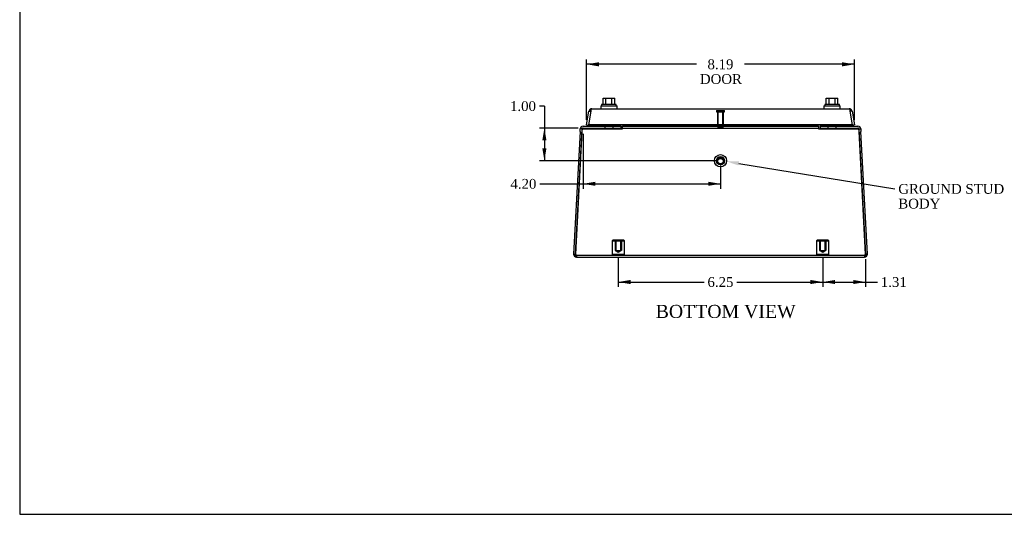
# Model space of a CAD drawing. Header units: inches. Extents: x 0.2 to 65.9, y -0.4 to 43.8.
# Tile 1 of 6: x 0.2 to 30.3, y 0.1 to 15.2. Entities that reach past the tile are written whole.
import ezdxf
from ezdxf import colors
from ezdxf.entities.mleader import LeaderData, LeaderLine
from ezdxf.enums import TextEntityAlignment as Align
from ezdxf.lldxf.tags import DXFTag
from ezdxf.math import Vec2, Vec3

# ---------------------------------------------------------------- set-up
doc = ezdxf.new("R2010")
doc.units = ezdxf.units.IN
doc.header["$MEASUREMENT"] = 0
for name, color, linetype in [('COM71389-5', 7, 'Continuous'), ('COM71390-5', 7, 'Continuous'), ('Default', 7, 'Continuous'), ('GSK88076', 7, 'Continuous'), ('SCS88040', 7, 'Continuous'), ('STD26154', 7, 'Continuous'), ('STD26202', 7, 'Continuous'), ('WAM88001', 7, 'Continuous')]:
    doc.layers.add(name, color=color, linetype=linetype)
doc.styles.add('SEACAD_Times_New_Roman', font='times.ttf')
tags = doc.linetypes.add('HIDDEN2', pattern=[0.1875, 0.125, -0.0625]).pattern_tags.tags
tags[6:7] = [DXFTag(74, 4), DXFTag(75, 0), DXFTag(340, '0'), DXFTag(46, 0.0), DXFTag(50, 0.0), DXFTag(44, 0.0), DXFTag(45, 0.0)]
tags[4:5] = [DXFTag(74, 4), DXFTag(75, 0), DXFTag(340, '0'), DXFTag(46, 0.0), DXFTag(50, 0.0), DXFTag(44, 0.0), DXFTag(45, 0.0)]
doc.dimstyles.new('HAMMOND_(_STH_-_48x32)', dxfattribs={"dimtxt": 0.3, "dimasz": 0.375, "dimexe": 0.15, "dimexo": 0.15, "dimgap": 0.075, "dimtad": 0, "dimtih": 1, "dimtoh": 1, "dimzin": 0, "dimdsep": 46, "dimtxsty": 'SEACAD_Times_New_Roman', "dimblk1": '_SE_FILLED', "dimblk2": '_SE_FILLED', "dimsah": 1, "dimcen": 0.15, "dimadec": 0, "dimazin": 0, "dimtfac": 0.8, "dimtofl": 0, "dimtmove": 0, "dimatfit": 3, "dimfxl": 1, "dimtolj": 1, "dimtzin": 0, "dimarcsym": 0})

# ---------------------------------------------------------------- blocks, each defined once
blk = doc.blocks.new('SE3')
at = {"layer": 'COM71389-5', "color": 7, "linetype": 'Continuous'}
for p, q in [((17.295, 11.796), (17.098, 8.047)), ((17.155, 8.047), (17.356, 11.875)), ((17.295, 11.796), (17.299, 11.875)), ((17.356, 11.872), (17.299, 11.875)), ((17.356, 11.875), (18.588, 11.875)), ((17.385, 11.957), (18.538, 11.957)), ((17.385, 11.9), (18.538, 11.9)), ((18.538, 11.957), (18.538, 11.9)), ((18.588, 11.875), (18.588, 11.957)), ((18.588, 11.957), (24.584, 11.957)), ((24.584, 11.957), (24.584, 11.875)), ((24.584, 11.875), (25.816, 11.875)), ((24.634, 11.957), (24.634, 11.9)), ((24.634, 11.957), (25.787, 11.957)), ((24.634, 11.9), (25.787, 11.9)), ((25.816, 11.872), (25.873, 11.875)), ((25.816, 11.875), (26.017, 8.047)), ((25.873, 11.875), (25.877, 11.796)), ((26.074, 8.047), (25.877, 11.796)), ((17.098, 8.047), (17.155, 8.044)), ((17.155, 8.047), (17.155, 8.044)), ((17.155, 8.047), (17.155, 8.044)), ((17.184, 7.957), (25.988, 7.957)), ((26.074, 8.047), (26.017, 8.044)), ((26.017, 8.044), (26.017, 8.047)), ((26.017, 8.047), (26.017, 8.044))]:
    blk.add_line(p, q, dxfattribs=at)
at = {"layer": 'COM71389-5', "color": 7, "linetype": 'HIDDEN2'}
for p, q in [((17.155, 8.044), (17.356, 11.872)), ((17.351, 11.793), (17.155, 8.047)), ((17.356, 11.872), (17.351, 11.793)), ((17.356, 11.875), (17.356, 11.872)), ((17.356, 11.872), (17.356, 11.872)), ((17.356, 11.872), (18.588, 11.872)), ((18.05, 11.957), (18.05, 11.9)), ((18.303, 11.9), (18.303, 11.957)), ((18.588, 11.9), (24.584, 11.9)), ((18.588, 11.872), (18.588, 11.875)), ((24.584, 11.872), (24.584, 11.875)), ((24.584, 11.872), (25.816, 11.872)), ((24.869, 11.957), (24.869, 11.9)), ((25.122, 11.9), (25.122, 11.957)), ((25.816, 11.875), (25.816, 11.872)), ((25.816, 11.872), (25.816, 11.872)), ((25.82, 11.793), (25.816, 11.872)), ((25.816, 11.872), (26.017, 8.044)), ((26.017, 8.047), (25.82, 11.793)), ((17.184, 8.014), (17.184, 7.957)), ((17.184, 8.014), (25.988, 8.014)), ((25.988, 8.014), (25.988, 7.957))]:
    blk.add_line(p, q, dxfattribs=at)
at = {"layer": 'COM71389-5', "color": 7, "linetype": 'Continuous'}
for centre, radius, start, end in [((17.385, 11.871), 0.086, 90, 177), ((17.385, 11.871), 0.029, 90, 171.0714), ((25.787, 11.871), 0.086, 3, 90), ((25.787, 11.871), 0.029, 8.9286, 90), ((17.184, 8.043), 0.086, 177, 270), ((17.184, 8.043), 0.029, 177, 208.5893), ((25.988, 8.043), 0.086, 270, 3), ((25.988, 8.043), 0.029, 331.976, 3)]:
    blk.add_arc(centre, radius, start, end, dxfattribs=at)
at = {"layer": 'COM71389-5', "color": 7, "linetype": 'HIDDEN2'}
for centre, start, end in [((17.385, 11.871), 171.0714, 177), ((25.787, 11.871), 3, 8.9286), ((17.184, 8.043), 208.5893, 270), ((25.988, 8.043), 270, 331.976)]:
    blk.add_arc(centre, 0.029, start, end, dxfattribs=at)
for major_axis in [(0.188, 0), (-0.095, 0)]:
    blk.add_ellipse((21.586, 10.901), major_axis=major_axis, ratio=0.99863, dxfattribs=at)
at = {"layer": 'COM71389-5', "color": 7, "linetype": 'Continuous'}
for points in [[(17.184, 7.957), (17.183, 7.957), (17.182, 7.958), (17.179, 7.96), (17.178, 7.962), (17.176, 7.966), (17.174, 7.969), (17.172, 7.976), (17.171, 7.979), (17.167, 7.992), (17.165, 8.002), (17.161, 8.018), (17.16, 8.024), (17.158, 8.036), (17.156, 8.042), (17.155, 8.047)], [(26.017, 8.047), (26.015, 8.042), (26.014, 8.036), (26.012, 8.024), (26.011, 8.019), (26.008, 8.008), (26.007, 8.002), (26.005, 7.993), (26.003, 7.988), (26, 7.975), (25.997, 7.968), (25.994, 7.962), (25.993, 7.96), (25.99, 7.958), (25.989, 7.957), (25.988, 7.957)]]:
    blk.add_open_spline(points, degree=3, knots=[0, 0, 0, 0, 0.125, 0.125, 0.25, 0.25, 0.375, 0.375, 0.5, 0.5, 0.75, 0.75, 0.875, 0.875, 1, 1, 1, 1], dxfattribs=at)
at = {"layer": 'COM71389-5', "color": 7, "linetype": 'HIDDEN2'}
for points in [[(17.184, 8.014), (17.182, 8.014), (17.179, 8.015), (17.174, 8.018), (17.172, 8.02), (17.165, 8.029), (17.16, 8.037), (17.155, 8.044)], [(26.017, 8.044), (26.014, 8.04), (26.012, 8.037), (26.007, 8.029), (26.005, 8.026), (25.997, 8.017), (25.993, 8.014), (25.988, 8.014)]]:
    blk.add_open_spline(points, degree=3, knots=[0, 0, 0, 0, 0.25, 0.25, 0.5, 0.5, 1, 1, 1, 1], dxfattribs=at)
at = {"layer": 'COM71390-5', "color": 7, "linetype": 'Continuous'}
for p, q in [((17.493, 11.999), (17.567, 12.418)), ((17.623, 12.418), (17.549, 11.999)), ((17.567, 12.418), (17.621, 12.408)), ((17.623, 12.418), (17.623, 12.484)), ((17.623, 12.484), (17.623, 12.417)), ((17.652, 12.489), (25.52, 12.489)), ((25.549, 12.418), (25.549, 12.484)), ((25.549, 12.484), (25.549, 12.417)), ((25.623, 11.999), (25.549, 12.418)), ((25.605, 12.418), (25.55, 12.408)), ((25.605, 12.418), (25.679, 11.999)), ((17.493, 11.999), (17.549, 11.989)), ((17.549, 11.999), (17.549, 11.989)), ((25.623, 11.999), (17.549, 11.999)), ((17.549, 11.989), (17.549, 11.99)), ((25.623, 11.999), (25.623, 11.989)), ((25.679, 11.999), (25.623, 11.989)), ((25.623, 11.99), (25.623, 11.989))]:
    blk.add_line(p, q, dxfattribs=at)
for centre, start, end in [((17.652, 12.403), 109.3955, 170), ((17.652, 12.403), 90, 109.3955), ((25.52, 12.403), 70.6045, 90), ((25.52, 12.403), 10, 70.6045)]:
    blk.add_arc(centre, 0.086, start, end, dxfattribs=at)
for centre, start_param, end_param in [((17.652, 12.403), 3.141593, 3.480107), ((25.52, 12.403), 2.803078, 3.141593)]:
    blk.add_ellipse(centre, major_axis=(0, -0.086), ratio=0.996101, start_param=start_param, end_param=end_param, dxfattribs=at)
at = {"layer": 'GSK88076', "color": 7, "linetype": 'Continuous'}
for p, q in [((17.508, 11.9), (17.502, 11.875)), ((17.532, 11.989), (17.523, 11.957)), ((25.64, 11.989), (17.532, 11.989)), ((25.648, 11.957), (25.64, 11.989)), ((25.67, 11.875), (25.664, 11.9))]:
    blk.add_line(p, q, dxfattribs=at)
at = {"layer": 'SCS88040', "color": 7, "linetype": 'Continuous'}
for p, q in [((17.996, 12.622), (17.996, 12.816)), ((17.996, 12.816), (18.086, 12.816)), ((18.086, 12.622), (18.086, 12.816)), ((18.086, 12.816), (18.266, 12.816)), ((18.266, 12.622), (18.266, 12.816)), ((18.266, 12.816), (18.357, 12.816)), ((18.357, 12.622), (18.357, 12.816)), ((24.815, 12.622), (24.815, 12.816)), ((24.815, 12.816), (24.905, 12.816)), ((24.905, 12.622), (24.905, 12.816)), ((24.905, 12.816), (25.085, 12.816)), ((25.085, 12.622), (25.085, 12.816)), ((25.085, 12.816), (25.176, 12.816)), ((25.176, 12.622), (25.176, 12.816)), ((18.401, 12.622), (17.951, 12.622)), ((17.951, 12.622), (17.951, 12.582)), ((18.401, 12.582), (18.401, 12.622)), ((25.22, 12.622), (24.77, 12.622)), ((24.77, 12.622), (24.77, 12.582)), ((25.22, 12.582), (25.22, 12.622))]:
    blk.add_line(p, q, dxfattribs=at)
at = {"layer": 'STD26154', "color": 7, "linetype": 'HIDDEN2'}
for p, q in [((18.293, 8.474), (18.273, 8.454)), ((18.273, 8.454), (18.648, 8.454)), ((18.273, 8.454), (18.273, 8.034)), ((18.628, 8.474), (18.293, 8.474)), ((18.366, 8.474), (18.366, 8.154)), ((18.383, 8.474), (18.383, 8.154)), ((18.539, 8.154), (18.539, 8.474)), ((18.556, 8.474), (18.556, 8.154)), ((18.648, 8.454), (18.628, 8.474)), ((18.648, 8.034), (18.648, 8.454)), ((24.543, 8.474), (24.523, 8.454)), ((24.523, 8.454), (24.898, 8.454)), ((24.523, 8.454), (24.523, 8.034)), ((24.878, 8.474), (24.543, 8.474)), ((24.616, 8.474), (24.616, 8.154)), ((24.633, 8.474), (24.633, 8.154)), ((24.789, 8.154), (24.789, 8.474)), ((24.806, 8.474), (24.806, 8.154)), ((24.898, 8.454), (24.878, 8.474)), ((24.898, 8.034), (24.898, 8.454)), ((18.366, 8.154), (18.383, 8.154)), ((18.383, 8.154), (18.539, 8.154)), ((18.383, 8.154), (18.461, 8.107)), ((18.461, 8.107), (18.539, 8.154)), ((18.556, 8.154), (18.539, 8.154)), ((24.616, 8.154), (24.633, 8.154)), ((24.633, 8.154), (24.789, 8.154)), ((24.633, 8.154), (24.711, 8.107)), ((24.711, 8.107), (24.789, 8.154)), ((24.806, 8.154), (24.789, 8.154)), ((18.648, 8.034), (18.273, 8.034)), ((18.273, 8.034), (18.293, 8.014)), ((18.628, 8.014), (18.648, 8.034)), ((24.898, 8.034), (24.523, 8.034)), ((24.523, 8.034), (24.543, 8.014)), ((24.878, 8.014), (24.898, 8.034))]:
    blk.add_line(p, q, dxfattribs=at)
at = {"layer": 'STD26202', "color": 7, "linetype": 'HIDDEN2'}
for p, q in [((21.461, 12.432), (21.711, 12.432)), ((21.461, 12.432), (21.461, 12.397)), ((21.461, 12.397), (21.711, 12.397)), ((21.491, 12.397), (21.491, 11.932)), ((21.51, 11.932), (21.51, 12.397)), ((21.662, 11.932), (21.662, 12.397)), ((21.681, 11.932), (21.681, 12.397)), ((21.711, 12.397), (21.711, 12.432)), ((21.491, 11.932), (21.681, 11.932)), ((21.461, 10.901), (21.461, 10.899)), ((21.491, 10.899), (21.491, 10.875)), ((21.681, 10.875), (21.681, 10.899)), ((21.711, 10.899), (21.711, 10.901))]:
    blk.add_line(p, q, dxfattribs=at)
for centre, major_axis in [((21.586, 10.901), (-0.125, 0)), ((21.586, 10.899), (-0.125, 0)), ((21.586, 10.899), (0.095, 0)), ((21.586, 10.875), (-0.095, 0))]:
    blk.add_ellipse(centre, major_axis=major_axis, ratio=0.99863, dxfattribs=at)
at = {"layer": 'WAM88001', "color": 7, "linetype": 'Continuous'}
for p, q in [((17.926, 12.582), (18.426, 12.582)), ((17.926, 12.582), (17.926, 12.489)), ((18.426, 12.489), (18.426, 12.582)), ((24.745, 12.582), (25.245, 12.582)), ((24.745, 12.582), (24.745, 12.489)), ((25.245, 12.489), (25.245, 12.582))]:
    blk.add_line(p, q, dxfattribs=at)
blk = doc.blocks.new('DMBLK41')
at = {"layer": 'Default', "linetype": 'Continuous', "transparency": 16777216}
for points in [[(17.868, 13.909), (17.493, 13.847), (17.868, 13.784)], [(25.304, 13.909), (25.304, 13.784), (25.679, 13.847)]]:
    blk.add_hatch(color=7, dxfattribs=at).paths.add_polyline_path(points)
at = {"layer": 'Default', "color": 7, "linetype": 'Continuous', "transparency": 16777216}
for p, q in [((17.493, 12.149), (17.493, 13.997)), ((20.852, 13.847), (17.493, 13.847)), ((25.679, 13.847), (22.32, 13.847)), ((25.679, 12.149), (25.679, 13.997))]:
    blk.add_line(p, q, dxfattribs=at)
at = {"layer": 'Default', "color": 7, "linetype": 'Continuous', "transparency": 16777216, "style": 'SEACAD_Times_New_Roman'}
for s, p in [('8.19', (21.188, 13.997)), ('DOOR', (20.957, 13.547))]:
    blk.add_text(s, height=0.3, dxfattribs=at).set_placement(p, align=Align.TOP_LEFT)
blk = doc.blocks.new('_SE_FILLED')
at = {"color": 0}
blk.add_line((0, 0), (-1, 0), dxfattribs=at)
blk.add_solid([(0, 0), (-1, -0.1665), (-1, 0.1665), (0, 0)], dxfattribs=at)
blk = doc.blocks.new('DMBLK42')
at = {"layer": 'Default', "linetype": 'Continuous', "transparency": 16777216}
for points in [[(16.141, 11.525), (16.266, 11.525), (16.204, 11.9)], [(16.141, 11.276), (16.204, 10.901), (16.266, 11.276)]]:
    blk.add_hatch(color=7, dxfattribs=at).paths.add_polyline_path(points)
at = {"layer": 'Default', "color": 7, "linetype": 'Continuous', "transparency": 16777216}
for p, q in [((16.204, 12.57), (16.054, 12.57)), ((16.204, 12.57), (16.204, 10.901)), ((17.235, 11.9), (16.054, 11.9)), ((21.436, 10.901), (16.054, 10.901))]:
    blk.add_line(p, q, dxfattribs=at)
at = {"layer": 'Default', "color": 7, "linetype": 'Continuous', "transparency": 16777216, "style": 'SEACAD_Times_New_Roman'}
blk.add_text('1.00', height=0.3, dxfattribs=at).set_placement((15.153, 12.72), align=Align.TOP_LEFT)
blk = doc.blocks.new('DMBLK43')
at = {"layer": 'Default', "linetype": 'Continuous', "transparency": 16777216}
for points in [[(17.76, 10.133), (17.76, 10.258), (17.385, 10.195)], [(21.211, 10.133), (21.586, 10.195), (21.211, 10.258)]]:
    blk.add_hatch(color=7, dxfattribs=at).paths.add_polyline_path(points)
at = {"layer": 'Default', "color": 7, "linetype": 'Continuous', "transparency": 16777216}
for p, q in [((17.385, 11.721), (17.385, 10.045)), ((21.586, 10.751), (21.586, 10.045)), ((16.067, 10.195), (21.586, 10.195))]:
    blk.add_line(p, q, dxfattribs=at)
at = {"layer": 'Default', "color": 7, "linetype": 'Continuous', "transparency": 16777216, "style": 'SEACAD_Times_New_Roman'}
blk.add_text('4.20', height=0.3, dxfattribs=at).set_placement((15.166, 10.345), align=Align.TOP_LEFT)
blk = doc.blocks.new('DMBLK44')
at = {"layer": 'Default', "linetype": 'Continuous', "transparency": 16777216}
for points in [[(18.836, 7.132), (18.836, 7.257), (18.461, 7.195)], [(24.336, 7.132), (24.711, 7.195), (24.336, 7.257)]]:
    blk.add_hatch(color=7, dxfattribs=at).paths.add_polyline_path(points)
at = {"layer": 'Default', "color": 7, "linetype": 'Continuous', "transparency": 16777216}
for p, q in [((18.461, 7.957), (18.461, 7.045)), ((24.711, 7.957), (24.711, 7.045)), ((18.461, 7.195), (21.083, 7.195)), ((22.089, 7.195), (24.711, 7.195))]:
    blk.add_line(p, q, dxfattribs=at)
at = {"layer": 'Default', "color": 7, "linetype": 'Continuous', "transparency": 16777216, "style": 'SEACAD_Times_New_Roman'}
blk.add_text('6.25', height=0.3, dxfattribs=at).set_placement((21.188, 7.345), align=Align.TOP_LEFT)
blk = doc.blocks.new('DMBLK45')
at = {"layer": 'Default', "linetype": 'Continuous', "transparency": 16777216}
for points in [[(25.086, 7.132), (25.086, 7.257), (24.711, 7.195)], [(25.642, 7.132), (26.017, 7.195), (25.642, 7.257)]]:
    blk.add_hatch(color=7, dxfattribs=at).paths.add_polyline_path(points)
at = {"layer": 'Default', "color": 7, "linetype": 'Continuous', "transparency": 16777216}
for p, q in [((24.711, 7.957), (24.711, 7.045)), ((26.017, 7.894), (26.017, 7.045)), ((24.711, 7.195), (26.379, 7.195))]:
    blk.add_line(p, q, dxfattribs=at)
at = {"layer": 'Default', "color": 7, "linetype": 'Continuous', "transparency": 16777216, "style": 'SEACAD_Times_New_Roman'}
blk.add_text('1.31', height=0.3, dxfattribs=at).set_placement((26.484, 7.345), align=Align.TOP_LEFT)
blk = doc.blocks.new('BORDER')
at = {"layer": 'Default', "color": 7, "linetype": 'Continuous'}
for p, q in [((-41.86, 27.86), (-41.86, 0)), ((-41.86, 0), (0, 0))]:
    blk.add_line(p, q, dxfattribs=at)

msp = doc.modelspace()

# ---------------------------------------------------------------- block references
at = {"layer": 'Default', "color": 7, "xscale": 1.57, "yscale": 1.57, "zscale": 1.57}
msp.add_blockref('BORDER', (65.889, 0.099), dxfattribs=at)
at = {"layer": 'Default'}
msp.add_blockref('SE3', (0, 0), dxfattribs=at)

# ---------------------------------------------------------------- texts
at = {"layer": 'Default', "color": 7, "linetype": 'Continuous', "style": 'SEACAD_Times_New_Roman'}
msp.add_text('BOTTOM VIEW', height=0.4, dxfattribs=at).set_placement((19.605, 6.497), align=Align.TOP_LEFT)

# ---------------------------------------------------------------- dimensions: what is measured, and where the dimension line sits
at = {"layer": 'Default', "color": 7, "linetype": 'Continuous'}
for base, p1, p2, text, picture, middle in [((17.493, 13.847), (25.679, 11.999), (17.493, 11.999), '\\A1;<>\\PDOOR', 'DMBLK41', (21.586, 13.847)), ((21.586, 10.195), (17.385, 11.871), (21.586, 10.901), '\\A1;<>', 'DMBLK43', (16.067, 10.195)), ((26.017, 7.195), (24.711, 8.107), (26.017, 8.044), '\\A1;<>', 'DMBLK45', (26.379, 7.195))]:
    dim = msp.add_linear_dim(base=base, p1=p1, p2=p2, text=text, dimstyle='HAMMOND_(_STH_-_48x32)', dxfattribs=at)
    dim.commit()
    dim.dimension.update_dxf_attribs({"geometry": picture, "text_midpoint": middle, "dimtype": 160})
dim = msp.add_linear_dim(base=(16.204, 10.901), p1=(17.385, 11.9), p2=(21.586, 10.901), angle=90, text='\\A1;<>', dimstyle='HAMMOND_(_STH_-_48x32)', override={"dimtmove": 1}, dxfattribs=at)
dim.commit()
dim.dimension.update_dxf_attribs({"geometry": 'DMBLK42', "text_midpoint": (16.054, 12.57), "dimtype": 160})
dim = msp.add_linear_dim(base=(18.461, 7.195), p1=(18.461, 8.107), p2=(24.711, 8.107), angle=0, text='\\A1;<>', dimstyle='HAMMOND_(_STH_-_48x32)', dxfattribs=at)
dim.commit()
dim.dimension.update_dxf_attribs({"geometry": 'DMBLK44', "text_midpoint": (21.586, 7.195), "dimtype": 161})

# ---------------------------------------------------------------- leaders
ml = msp.add_multileader_mtext('Standard', dxfattribs=at)
ml.set_content('{\\pxsm0.9;\\fTimes New Roman|b0||i0||c0|p34;\\W1.;GROUND STUD\\PBODY\\P}', color=7)
ml.set_leader_properties()
ml.build(insert=Vec2(0, 0))
ml.multileader.update_dxf_attribs({"dogleg_length": 0, "arrow_head_size": 0.375})
ctx = ml.context
ctx.base_point, ctx.char_height, ctx.arrow_head_size, ctx.landing_gap_size = Vec3(26.93, 9.977), 0.3, 0.375, 0.105
notes = []
notes.append((ctx, [(0, (1, 1, 0), (26.915, 10.037), (1, 0), 0, [(0, [(21.772, 10.88)], 0, [])])]))
ctx.mtext.insert = Vec3(27.02, 10.19)
for ctx, leaders in notes:
    for number, flags, end, landing, length, lines in leaders:
        leader = LeaderData()
        leader.index, (leader.has_last_leader_line, leader.has_dogleg_vector, leader.attachment_direction) = number, flags
        leader.last_leader_point, leader.dogleg_vector, leader.dogleg_length = Vec3(end), Vec3(landing), length
        for number, points, colour, breaks in lines:
            line = LeaderLine()
            line.index, line.vertices, line.color, line.breaks = number, Vec3.list(points), colors.encode_raw_color(colour), breaks
            leader.lines.append(line)
        ctx.leaders.append(leader)

doc.saveas('drawing.dxf')
